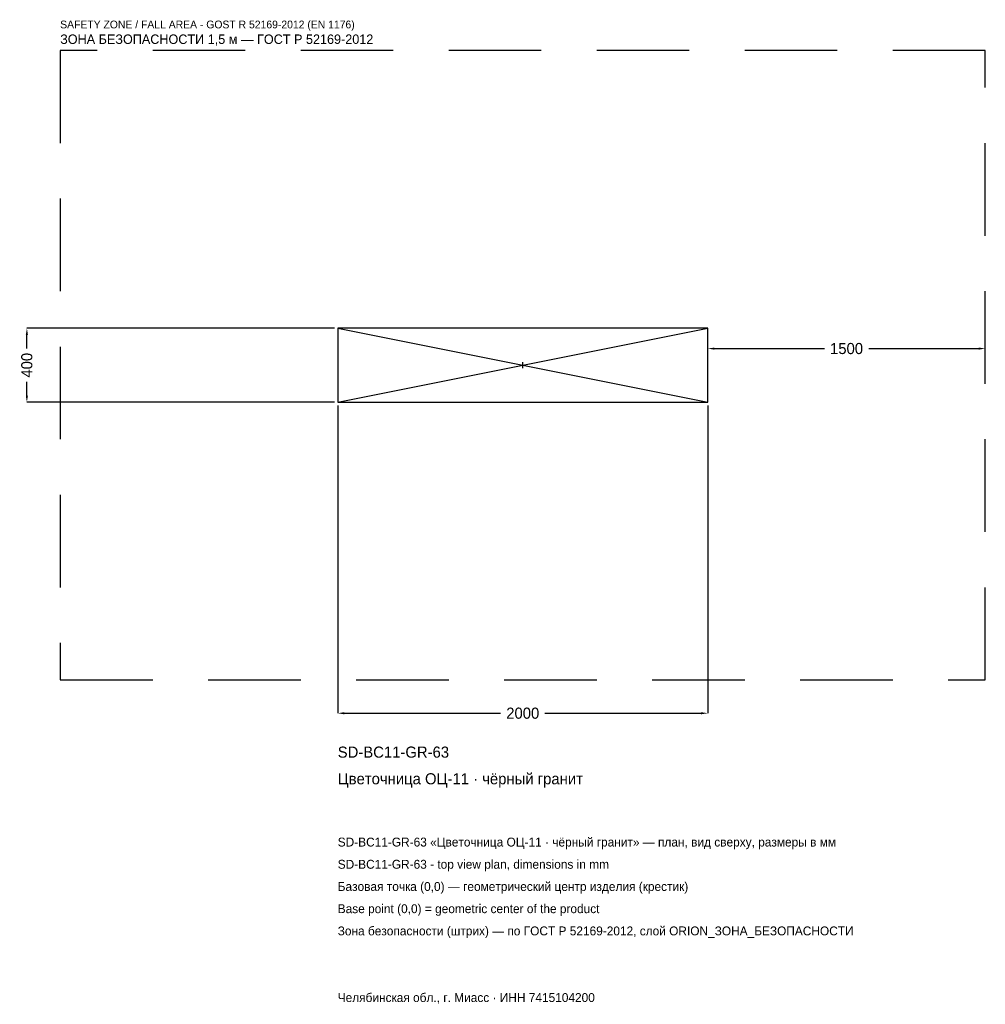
# Model space of a CAD drawing. Header units: metres. Extents: x -2719 to 2500, y -3452 to 1867.
import ezdxf

# ---------------------------------------------------------------- set-up
doc = ezdxf.new("R2010")
doc.units = ezdxf.units.M
doc.linetypes.add('DASHED', pattern=[800, 500, -300])
for name, color, linetype in [('ЗСК_ДАННЫЕ', 3, 'Continuous'), ('ЗСК_ЗОНА_БЕЗОПАСНОСТИ', 1, 'Continuous'), ('ЗСК_КОНТУР', 7, 'Continuous'), ('ЗСК_РАЗМЕРЫ', 8, 'Continuous')]:
    doc.layers.add(name, color=color, linetype=linetype)
doc.dimstyles.new('ORION', dxfattribs={"dimtxt": 60, "dimasz": 36, "dimexe": 1.25, "dimexo": 18, "dimtad": 1, "dimdec": 0, "dimcen": 2.5, "dimazin": 3, "dimtfac": 1, "dimtmove": 0, "dimatfit": 3})

# ---------------------------------------------------------------- blocks, each defined once
blk = doc.blocks.new('_CLOSEDFILLED')
at = {"color": 0, "linetype": 'BYBLOCK'}
blk.add_solid([(-1, 0.16), (0, 0), (-1, -0.16)], dxfattribs=at)
blk = doc.blocks.new('*D1')
for p, q in [((-1000, -218), (-1000, -1880)), ((1000, -218), (1000, -1880)), ((-964, -1880), (-120, -1880)), ((120, -1880), (964, -1880))]:
    blk.add_line(p, q)
at = {"layer": 'Defpoints'}
for p in [(-1000, -200), (1000, -200), (-1000, -1880)]:
    blk.add_point(p, dxfattribs=at)
at = {"layer": 'ЗСК_РАЗМЕРЫ', "xscale": 36, "yscale": 36, "rotation": 180}
blk.add_blockref('_CLOSEDFILLED', (-1000, -1880), dxfattribs=at)
at = {"layer": 'ЗСК_РАЗМЕРЫ', "xscale": 36, "yscale": 36}
blk.add_blockref('_CLOSEDFILLED', (1000, -1880), dxfattribs=at)
at = {"layer": 'ЗСК_РАЗМЕРЫ', "insert": (0, -1880), "char_height": 60, "attachment_point": 5}
blk.add_mtext('2000', dxfattribs=at)
blk = doc.blocks.new('*D2')
for p, q in [((-1018, 200), (-2680, 200)), ((-2680, 90), (-2680, 164)), ((-2680, -164), (-2680, -90)), ((-1018, -200), (-2680, -200))]:
    blk.add_line(p, q)
at = {"layer": 'Defpoints'}
for p in [(-1000, 200), (-2680, -200), (-1000, -200)]:
    blk.add_point(p, dxfattribs=at)
at = {"layer": 'ЗСК_РАЗМЕРЫ', "xscale": 36, "yscale": 36}
for p, rotation in [((-2680, 200), 90), ((-2680, -200), 270)]:
    blk.add_blockref('_CLOSEDFILLED', p, dxfattribs=dict(at, rotation=rotation))
at = {"layer": 'ЗСК_РАЗМЕРЫ', "insert": (-2680, 0), "char_height": 60, "attachment_point": 5, "rotation": 90}
blk.add_mtext('400', dxfattribs=at)
blk = doc.blocks.new('*D3')
for p, q in [((1000, 18), (1000, 90)), ((1036, 90), (1630, 90)), ((1870, 90), (2464, 90)), ((2500, 18), (2500, 90))]:
    blk.add_line(p, q)
at = {"layer": 'Defpoints'}
for p in [(1000, 90), (1000, 0), (2500, 0)]:
    blk.add_point(p, dxfattribs=at)
at = {"layer": 'ЗСК_РАЗМЕРЫ', "xscale": 36, "yscale": 36, "rotation": 180}
blk.add_blockref('_CLOSEDFILLED', (1000, 90), dxfattribs=at)
at = {"layer": 'ЗСК_РАЗМЕРЫ', "xscale": 36, "yscale": 36}
blk.add_blockref('_CLOSEDFILLED', (2500, 90), dxfattribs=at)
at = {"layer": 'ЗСК_РАЗМЕРЫ', "insert": (1750, 90), "char_height": 60, "attachment_point": 5}
blk.add_mtext('1500', dxfattribs=at)
blk = doc.blocks.new('ОРИОН SD-BC11-GR-63 Цветочница ОЦ-11 · чёрный гранит')
at = {"layer": 'ЗСК_ЗОНА_БЕЗОПАСНОСТИ', "linetype": 'DASHED'}
blk.add_lwpolyline([(-2500, -1700), (2500, -1700), (2500, 1700), (-2500, 1700)], close=True, dxfattribs=at)
at = {"layer": 'ЗСК_КОНТУР'}
for p, q in [((-1000, -200), (1000, 200)), ((-1000, 200), (1000, -200))]:
    blk.add_line(p, q, dxfattribs=at)
blk.add_lwpolyline([(-1000, -200), (1000, -200), (1000, 200), (-1000, 200)], close=True, dxfattribs=at)
at = {"layer": 'ЗСК_РАЗМЕРЫ'}
for p, q in [((-16, 0), (16, 0)), ((0, -16), (0, 16))]:
    blk.add_line(p, q, dxfattribs=at)
at = {"layer": 'ЗСК_ДАННЫЕ'}
for tag, p in [('АРТИКУЛ', (-1000, -2120)), ('НАИМЕНОВАНИЕ', (-1000, -2264))]:
    blk.add_attdef(tag, p, '', height=60, dxfattribs=at)
at = {"layer": 'ЗСК_ДАННЫЕ', "flags": 1}
for tag, p in [('ПРОИЗВОДИТЕЛЬ', (-1000, -2408)), ('ТЕЛЕФОН', (-1000, -2552)), ('САЙТ', (-1000, -2840)), ('АДРЕС', (-1000, -2984)), ('РЕКВИЗИТЫ', (-1000, -3128)), ('ГАБАРИТЫ', (-1000, -3272)), ('ЗОНА_БЕЗОПАСНОСТИ', (-1000, -3416))]:
    blk.add_attdef(tag, p, '', height=60, dxfattribs=at)
at = {"layer": 'ЗСК_ЗОНА_БЕЗОПАСНОСТИ', "color": 1}
for s, height, p in [('SAFETY ZONE / FALL AREA - GOST R 52169-2012 (EN 1176)', 42, (-2500, 1820)), ('ЗОНА БЕЗОПАСНОСТИ 1,5 м — ГОСТ Р 52169-2012', 51, (-2500, 1736))]:
    blk.add_text(s, height=height, dxfattribs=at).set_placement(p)
at = {"layer": 'ЗСК_РАЗМЕРЫ'}
dim = blk.add_linear_dim(base=(-2680, -200), p1=(-1000, -200), p2=(-1000, 200), angle=90, dimstyle='ORION', dxfattribs=at)
dim.commit()
dim.dimension.update_dxf_attribs({"geometry": '*D2', "text_midpoint": (-2680, 0)})
for base, p1, p2, picture, middle in [((1000, 90), (1000, 0), (2500, 0), '*D3', (1750, 90)), ((-1000, -1880), (-1000, -200), (1000, -200), '*D1', (0, -1880))]:
    dim = blk.add_linear_dim(base=base, p1=p1, p2=p2, dimstyle='ORION', dxfattribs=at)
    dim.commit()
    dim.dimension.update_dxf_attribs({"geometry": picture, "text_midpoint": middle})

msp = doc.modelspace()

# ---------------------------------------------------------------- block references
msp.add_blockref('ОРИОН SD-BC11-GR-63 Цветочница ОЦ-11 · чёрный гранит', (0, 0)).add_auto_attribs({'АРТИКУЛ': 'SD-BC11-GR-63', 'НАИМЕНОВАНИЕ': 'Цветочница ОЦ-11 · чёрный гранит'})

# ---------------------------------------------------------------- texts
at = {"layer": 'ЗСК_ДАННЫЕ', "color": 3}
for s, p in [('SD-BC11-GR-63 «Цветочница ОЦ-11 · чёрный гранит» — план, вид сверху, размеры в мм', (-1000, -2600)), ('SD-BC11-GR-63 - top view plan, dimensions in mm', (-1000, -2720)), ('Челябинская обл., г. Миасс · ИНН 7415104200', (-1000, -3440))]:
    msp.add_text(s, height=48, dxfattribs=at).set_placement(p)
at = {"layer": 'ЗСК_ДАННЫЕ', "color": 7}
for s, p in [('Базовая точка (0,0) — геометрический центр изделия (крестик)', (-1000, -2840)), ('Base point (0,0) = geometric center of the product', (-1000, -2960))]:
    msp.add_text(s, height=48, dxfattribs=at).set_placement(p)
at = {"layer": 'ЗСК_ДАННЫЕ', "color": 1}
msp.add_text('Зона безопасности (штрих) — по ГОСТ Р 52169-2012, слой ORION_ЗОНА_БЕЗОПАСНОСТИ', height=48, dxfattribs=at).set_placement((-1000, -3080))

doc.saveas('drawing.dxf')
